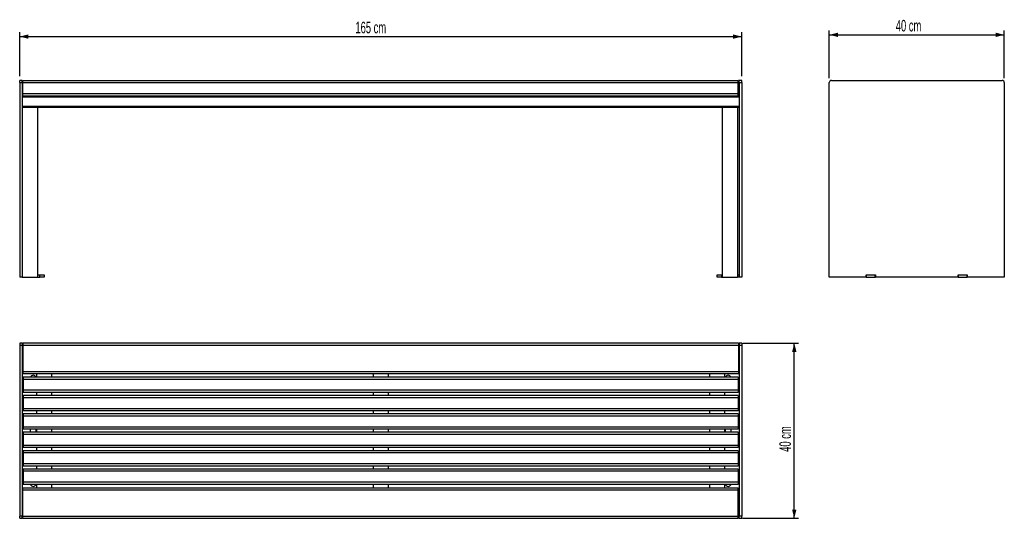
# Model space of a CAD drawing. Header units: millimetres. Extents: x 25 to 250, y 65 to 179.
import ezdxf

# ---------------------------------------------------------------- set-up
doc = ezdxf.new("R2010")
doc.units = ezdxf.units.MM
doc.layers.add('FORMAT', color=7, linetype='Continuous')
doc.styles.add('SLDTEXTSTYLE0', font='TXT', dxfattribs={"width": 0.605})
doc.dimstyles.new('SLDDIMSTYLE0', dxfattribs={"dimtxt": 2.568319, "dimasz": 2, "dimexe": 0, "dimexo": 0.0625, "dimgap": 0.64208, "dimtad": 1, "dimlfac": 10, "dimrnd": 1e-09, "dimzin": 12, "dimdsep": 46, "dimtxsty": 'SLDTEXTSTYLE0', "dimsah": 1, "dimcen": 0.09, "dimadec": 0, "dimazin": 3, "dimtfac": 1, "dimtofl": 0, "dimtmove": 0, "dimatfit": 3, "dimfxl": 1, "dimfrac": 2, "dimtolj": 1, "dimtzin": 12, "dimarcsym": 0})

# ---------------------------------------------------------------- blocks, each defined once
blk = doc.blocks.new('_D')
at = {"layer": 'FORMAT', "color": 7}
for p, q in [((25.39, 165.75), (25.39, 175.75)), ((190.39, 165.75), (190.39, 175.75)), ((25.39, 174.76), (190.39, 174.76))]:
    blk.add_line(p, q, dxfattribs=at)
for points in [[(25.39, 174.76), (27.39, 174.26), (27.39, 175.26)], [(190.39, 174.76), (188.39, 175.26), (188.39, 174.26)]]:
    blk.add_solid(points, dxfattribs=at)
at = {"layer": 'FORMAT', "color": 7, "insert": (102.11, 178.17), "char_height": 2.646, "attachment_point": 1, "style": 'SLDTEXTSTYLE0'}
blk.add_mtext('165 cm', dxfattribs=at)
blk = doc.blocks.new('_D_1')
at = {"layer": 'FORMAT', "color": 7}
for p, q in [((210.39, 165.25), (210.39, 176.16)), ((250.39, 165.25), (250.39, 176.16)), ((210.39, 175.17), (250.39, 175.17))]:
    blk.add_line(p, q, dxfattribs=at)
for points in [[(210.39, 175.17), (212.39, 174.67), (212.39, 175.67)], [(250.39, 175.17), (248.39, 175.67), (248.39, 174.67)]]:
    blk.add_solid(points, dxfattribs=at)
at = {"layer": 'FORMAT', "color": 7, "insert": (225.59, 178.58), "char_height": 2.646, "attachment_point": 1, "style": 'SLDTEXTSTYLE0'}
blk.add_mtext('40 cm', dxfattribs=at)
blk = doc.blocks.new('_D_2')
at = {"layer": 'FORMAT', "color": 7}
for p, q in [((190.63, 104.7), (203.38, 104.7)), ((202.39, 64.7), (202.39, 104.7)), ((190.58, 64.7), (203.38, 64.7))]:
    blk.add_line(p, q, dxfattribs=at)
for points in [[(202.39, 104.7), (201.89, 102.7), (202.89, 102.7)], [(202.39, 64.7), (202.89, 66.7), (201.89, 66.7)]]:
    blk.add_solid(points, dxfattribs=at)
at = {"layer": 'FORMAT', "color": 7, "insert": (198.98, 79.89), "char_height": 2.646, "attachment_point": 1, "rotation": 90, "style": 'SLDTEXTSTYLE0'}
blk.add_mtext('40 cm', dxfattribs=at)

msp = doc.modelspace()

# ---------------------------------------------------------------- linework, layer by layer
at = {"color": 7, "linetype": 'Continuous', "lineweight": 25}
for p, q in [((25.9913, 164.7619), (25.3912, 164.7619)), ((25.3912, 164.2619), (25.3912, 164.7619)), ((25.3912, 164.2619), (25.3912, 119.7619)), ((25.3912, 164.2619), (25.9913, 164.2619)), ((25.9913, 164.2619), (25.9913, 164.7619)), ((25.9913, 164.2619), (25.9913, 119.7619)), ((26.0912, 164.2619), (26.0912, 164.7619)), ((26.0912, 164.7619), (189.5913, 164.7619)), ((26.0912, 164.2619), (189.5913, 164.2619)), ((26.0912, 161.7619), (26.0912, 164.2619)), ((189.5913, 164.2619), (189.5913, 164.7619)), ((189.6413, 164.7619), (189.5913, 164.7619)), ((189.5913, 161.7619), (189.5913, 164.2619)), ((189.6413, 164.7619), (189.6413, 164.2619)), ((189.6413, 164.2619), (189.6413, 161.7619)), ((190.3913, 164.7619), (189.7912, 164.7619)), ((189.7912, 164.2619), (189.7912, 164.7619)), ((189.7912, 164.2619), (190.3913, 164.2619)), ((189.7912, 164.2619), (189.7912, 119.7619)), ((190.3913, 164.2619), (190.3913, 164.7619)), ((190.3913, 164.2619), (190.3913, 119.7619)), ((210.3869, 119.7619), (210.3869, 164.2619)), ((210.8869, 164.7619), (249.8869, 164.7619)), ((250.3869, 164.2619), (250.3869, 119.7619)), ((25.9913, 161.2619), (189.7912, 161.2619)), ((189.7912, 160.9619), (25.9913, 160.9619)), ((25.9913, 160.9619), (25.9913, 158.8619)), ((26.0912, 161.7619), (189.5913, 161.7619)), ((26.0912, 161.2619), (26.0912, 161.7619)), ((189.5913, 161.2619), (189.5913, 161.7619)), ((189.6413, 161.7619), (189.6413, 161.2619)), ((189.7912, 160.9619), (189.7912, 158.8619)), ((25.9913, 158.8619), (189.7912, 158.8619)), ((189.7912, 158.5619), (25.9913, 158.5619)), ((29.4913, 158.5619), (29.4913, 119.7619)), ((185.8913, 158.5619), (185.8913, 119.7619)), ((189.3913, 158.5619), (189.3913, 119.7619)), ((25.9913, 119.7619), (25.3912, 119.7619)), ((25.9913, 119.7619), (29.4913, 119.7619)), ((29.4913, 120.3619), (29.9913, 120.3619)), ((29.4913, 119.7619), (29.9913, 119.7619)), ((29.9913, 119.7619), (29.9913, 120.3619)), ((29.9913, 120.3619), (30.9913, 120.3619)), ((30.9913, 119.7619), (29.9913, 119.7619)), ((30.9913, 120.3619), (30.9913, 119.7619)), ((184.7912, 119.7619), (184.7912, 120.3619)), ((184.7912, 120.3619), (185.7912, 120.3619)), ((185.7912, 119.7619), (184.7912, 119.7619)), ((185.7912, 120.3619), (185.7912, 119.7619)), ((185.7912, 120.3619), (185.8913, 120.3619)), ((185.7912, 119.7619), (185.8913, 119.7619)), ((185.8913, 119.7619), (189.3913, 119.7619)), ((189.3913, 120.3619), (189.7912, 120.3619)), ((189.7912, 119.7619), (189.3913, 119.7619)), ((190.3913, 119.7619), (189.7912, 119.7619)), ((218.8369, 119.7619), (210.3869, 119.7619)), ((218.8369, 120.3619), (220.9369, 120.3619)), ((218.8369, 119.7619), (218.8369, 120.3619)), ((218.8369, 119.7619), (218.8869, 119.7619)), ((218.8869, 119.7619), (218.8869, 120.3619)), ((218.8869, 120.3619), (220.8869, 120.3619)), ((218.8869, 119.7619), (220.8869, 119.7619)), ((220.8869, 119.7619), (220.8869, 120.3619)), ((220.8869, 119.7619), (220.9369, 119.7619)), ((220.9369, 120.3619), (220.9369, 119.7619)), ((239.8369, 119.7619), (220.9369, 119.7619)), ((239.8369, 120.3619), (241.9369, 120.3619)), ((239.8369, 119.7619), (239.8369, 120.3619)), ((239.8369, 119.7619), (239.8869, 119.7619)), ((239.8869, 119.7619), (239.8869, 120.3619)), ((239.8869, 120.3619), (241.8869, 120.3619)), ((239.8869, 119.7619), (241.8869, 119.7619)), ((241.8869, 119.7619), (241.8869, 120.3619)), ((241.8869, 119.7619), (241.9369, 119.7619)), ((241.9369, 120.3619), (241.9369, 119.7619)), ((250.3869, 119.7619), (241.9369, 119.7619)), ((25.9913, 104.6956), (25.3912, 104.6956)), ((25.3912, 104.6956), (25.3912, 104.1956)), ((25.9913, 104.1956), (25.3912, 104.1956)), ((25.3912, 104.1956), (25.3912, 65.1956)), ((25.9913, 104.6956), (26.1412, 104.6956)), ((25.9913, 104.6956), (25.9913, 104.1956)), ((25.9913, 104.1956), (25.9913, 65.1956)), ((189.6413, 104.6956), (26.1412, 104.6956)), ((26.1412, 104.6956), (26.1412, 104.1956)), ((189.6413, 104.1956), (26.1412, 104.1956)), ((26.1412, 104.1956), (26.1412, 98.1956)), ((189.6413, 104.6956), (189.6413, 104.1956)), ((189.6413, 104.6956), (189.7912, 104.6956)), ((189.6413, 104.1956), (189.6413, 98.1956)), ((190.3913, 104.6956), (189.7912, 104.6956)), ((189.7912, 104.6956), (189.7912, 104.1956)), ((190.3913, 104.1956), (189.7912, 104.1956)), ((189.7912, 104.1956), (189.7912, 65.1956)), ((190.3913, 104.6956), (190.3913, 104.1956)), ((190.3913, 104.1956), (190.3913, 65.1956)), ((26.1412, 100.6956), (25.9913, 100.6956)), ((26.1412, 99.3456), (25.9913, 99.1956)), ((189.7912, 100.6956), (189.6413, 100.6956)), ((189.7912, 99.1956), (189.6413, 99.3456)), ((189.6413, 98.1956), (26.1412, 98.1956)), ((26.1412, 98.1956), (26.1412, 97.6956)), ((189.6413, 97.6956), (26.1412, 97.6956)), ((189.5913, 96.9456), (26.1913, 96.9456)), ((26.1913, 96.9456), (26.1913, 96.4456)), ((29.2413, 97.6956), (29.2413, 96.9456)), ((32.7413, 96.9456), (32.7413, 97.6956)), ((106.1412, 97.6956), (106.1412, 96.9456)), ((109.6412, 96.9456), (109.6412, 97.6956)), ((183.0412, 97.6956), (183.0412, 96.9456)), ((186.5412, 96.9456), (186.5412, 97.6956)), ((189.5913, 96.9456), (189.5913, 96.4456)), ((189.6413, 98.1956), (189.6413, 97.6956)), ((189.5913, 96.4456), (26.1913, 96.4456)), ((26.1913, 96.4456), (26.1913, 93.9456)), ((189.5913, 96.4456), (189.5913, 93.9456)), ((189.5913, 93.9456), (26.1913, 93.9456)), ((26.1913, 93.9456), (26.1913, 93.4456)), ((189.5913, 93.4456), (26.1913, 93.4456)), ((189.5913, 92.7456), (26.1913, 92.7456)), ((26.1913, 92.7456), (26.1913, 92.2456)), ((29.2413, 93.4456), (29.2413, 92.7456)), ((32.7413, 92.7456), (32.7413, 93.4456)), ((106.1412, 93.4456), (106.1412, 92.7456)), ((109.6412, 92.7456), (109.6412, 93.4456)), ((183.0412, 93.4456), (183.0412, 92.7456)), ((186.5412, 92.7456), (186.5412, 93.4456)), ((189.5913, 93.9456), (189.5913, 93.4456)), ((189.5913, 92.7456), (189.5913, 92.2456)), ((189.5913, 92.2456), (26.1913, 92.2456)), ((26.1913, 92.2456), (26.1913, 89.7456)), ((189.5913, 92.2456), (189.5913, 89.7456)), ((189.5913, 89.7456), (26.1913, 89.7456)), ((26.1913, 89.7456), (26.1913, 89.2456)), ((189.5913, 89.2456), (26.1913, 89.2456)), ((189.5913, 88.5456), (26.1913, 88.5456)), ((26.1913, 88.5456), (26.1913, 88.0456)), ((189.5913, 88.0456), (26.1913, 88.0456)), ((26.1913, 88.0456), (26.1913, 85.5456)), ((29.2413, 89.2456), (29.2413, 88.5456)), ((32.7413, 88.5456), (32.7413, 89.2456)), ((106.1412, 89.2456), (106.1412, 88.5456)), ((109.6412, 88.5456), (109.6412, 89.2456)), ((183.0412, 89.2456), (183.0412, 88.5456)), ((186.5412, 88.5456), (186.5412, 89.2456)), ((189.5913, 89.7456), (189.5913, 89.2456)), ((189.5913, 88.5456), (189.5913, 88.0456)), ((189.5913, 88.0456), (189.5913, 85.5456)), ((189.5913, 85.5456), (26.1913, 85.5456)), ((26.1913, 85.5456), (26.1913, 85.0456)), ((189.5913, 85.5456), (189.5913, 85.0456)), ((189.5913, 85.0456), (26.1913, 85.0456)), ((189.5913, 84.3456), (26.1913, 84.3456)), ((26.1913, 84.3456), (26.1913, 83.8456)), ((189.5913, 83.8456), (26.1913, 83.8456)), ((26.1913, 83.8456), (26.1913, 81.3456)), ((29.2413, 85.0456), (29.2413, 84.3456)), ((32.7413, 84.3456), (32.7413, 85.0456)), ((106.1412, 85.0456), (106.1412, 84.3456)), ((109.6412, 84.3456), (109.6412, 85.0456)), ((183.0412, 85.0456), (183.0412, 84.3456)), ((186.5412, 84.3456), (186.5412, 85.0456)), ((189.5913, 84.3456), (189.5913, 83.8456)), ((189.5913, 83.8456), (189.5913, 81.3456)), ((189.5913, 81.3456), (26.1913, 81.3456)), ((26.1913, 81.3456), (26.1913, 80.8456)), ((189.5913, 81.3456), (189.5913, 80.8456)), ((189.5913, 80.8456), (26.1913, 80.8456)), ((189.5913, 80.1456), (26.1913, 80.1456)), ((26.1913, 80.1456), (26.1913, 79.6456)), ((189.5913, 79.6456), (26.1913, 79.6456)), ((26.1913, 79.6456), (26.1913, 77.1456)), ((29.2413, 80.8456), (29.2413, 80.1456)), ((32.7413, 80.1456), (32.7413, 80.8456)), ((106.1412, 80.8456), (106.1412, 80.1456)), ((109.6412, 80.1456), (109.6412, 80.8456)), ((183.0412, 80.8456), (183.0412, 80.1456)), ((186.5412, 80.1456), (186.5412, 80.8456)), ((189.5913, 80.1456), (189.5913, 79.6456)), ((189.5913, 79.6456), (189.5913, 77.1456)), ((189.5913, 77.1456), (26.1913, 77.1456)), ((26.1913, 77.1456), (26.1913, 76.6456)), ((189.5913, 76.6456), (26.1913, 76.6456)), ((29.2413, 76.6456), (29.2413, 75.9456)), ((32.7413, 75.9456), (32.7413, 76.6456)), ((106.1412, 76.6456), (106.1412, 75.9456)), ((109.6412, 75.9456), (109.6412, 76.6456)), ((183.0412, 76.6456), (183.0412, 75.9456)), ((186.5412, 75.9456), (186.5412, 76.6456)), ((189.5913, 77.1456), (189.5913, 76.6456)), ((189.5913, 75.9456), (26.1913, 75.9456)), ((26.1913, 75.9456), (26.1913, 75.4456)), ((189.5913, 75.4456), (26.1913, 75.4456)), ((26.1913, 75.4456), (26.1913, 72.9456)), ((189.5913, 75.9456), (189.5913, 75.4456)), ((189.5913, 75.4456), (189.5913, 72.9456)), ((189.5913, 72.9456), (26.1913, 72.9456)), ((26.1913, 72.9456), (26.1913, 72.4456)), ((189.5913, 72.4456), (26.1913, 72.4456)), ((29.2413, 72.4456), (29.2413, 71.6956)), ((32.7413, 71.6956), (32.7413, 72.4456)), ((106.1412, 72.4456), (106.1412, 71.6956)), ((109.6412, 71.6956), (109.6412, 72.4456)), ((183.0412, 72.4456), (183.0412, 71.6956)), ((186.5412, 71.6956), (186.5412, 72.4456)), ((189.5913, 72.9456), (189.5913, 72.4456)), ((25.9913, 70.1956), (26.0912, 70.0956)), ((26.0912, 71.1956), (26.0912, 71.6956)), ((26.0912, 71.6956), (189.5913, 71.6956)), ((26.0912, 65.1956), (26.0912, 71.1956)), ((26.0912, 71.1956), (189.5913, 71.1956)), ((189.5913, 71.1956), (189.5913, 71.6956)), ((189.5913, 65.1956), (189.5913, 71.1956)), ((189.5913, 69.9956), (189.7912, 70.1956)), ((25.9913, 68.6956), (26.0912, 68.6956)), ((189.5913, 68.6956), (189.7912, 68.6956)), ((25.9913, 65.1956), (25.3912, 65.1956)), ((25.3912, 64.6956), (25.3912, 65.1956)), ((25.3912, 64.6956), (25.9913, 64.6956)), ((25.9913, 64.6956), (25.9913, 65.1956)), ((26.0912, 64.6956), (25.9913, 64.6956)), ((26.0912, 65.1956), (189.5913, 65.1956)), ((26.0912, 64.6956), (26.0912, 65.1956)), ((26.0912, 64.6956), (189.5913, 64.6956)), ((189.5913, 64.6956), (189.5913, 65.1956)), ((189.7912, 64.6956), (189.5913, 64.6956)), ((190.3913, 65.1956), (189.7912, 65.1956)), ((189.7912, 64.6956), (189.7912, 65.1956)), ((189.7912, 64.6956), (190.3913, 64.6956)), ((190.3913, 64.6956), (190.3913, 65.1956))]:
    msp.add_line(p, q, dxfattribs=at)
at = {"color": 8, "linetype": 'Continuous', "lineweight": 25}
for p, q in [((189.6413, 164.2619), (189.5913, 164.2619)), ((189.6413, 161.7619), (189.5913, 161.7619)), ((26.1412, 104.3956), (25.9913, 104.3956)), ((189.7912, 104.3956), (189.6413, 104.3956)), ((25.9913, 100.9956), (26.1412, 100.9956)), ((189.6413, 100.9956), (189.7912, 100.9956)), ((26.0912, 68.3956), (25.9913, 68.3956)), ((189.7912, 68.3956), (189.5913, 68.3956)), ((25.9913, 64.9956), (26.0912, 64.9956)), ((189.5913, 64.9956), (189.7912, 64.9956))]:
    msp.add_line(p, q, dxfattribs=at)
at = {"color": 7, "linetype": 'Continuous', "lineweight": 25}
for centre, radius, start, end in [((210.8869, 164.2619), 0.5, 90, 180), ((249.8869, 164.2619), 0.5, 0, 90), ((28.4913, 96.6956), 0.7, 20.924832, 159.075168), ((187.2912, 96.6956), 0.7, 90, 159.075168), ((187.2912, 96.6956), 0.7, 20.924832, 90), ((28.4913, 84.6956), 0.7, 150, 210), ((28.4913, 84.6956), 0.7, 330, 30), ((187.2912, 84.6956), 0.7, 150, 210), ((187.2912, 84.6956), 0.7, 330, 30), ((28.4913, 72.6956), 0.7, 200.924832, 270), ((28.4913, 72.6956), 0.7, 270, 339.075168), ((187.2912, 72.6956), 0.7, 200.924832, 339.075168)]:
    msp.add_arc(centre, radius, start, end, dxfattribs=at)

# ---------------------------------------------------------------- dimensions: what is measured, and where the dimension line sits
at = {"layer": 'FORMAT', "color": 7}
for base, p1, p2, picture, middle in [((190.3913, 174.7619), (25.3912, 164.7619), (190.3913, 164.7619), '_D', (107.8912, 174.7619)), ((250.3869, 175.1694), (210.3869, 164.2619), (250.3869, 164.2619), '_D_1', (230.3869, 175.1694))]:
    dim = msp.add_linear_dim(base=base, p1=p1, p2=p2, dimstyle='SLDDIMSTYLE0', dxfattribs=at)
    dim.commit()
    dim.dimension.update_dxf_attribs({"geometry": picture, "text_midpoint": middle, "dimtype": 160})
dim = msp.add_linear_dim(base=(202.3913, 104.6956), p1=(189.5913, 64.6956), p2=(189.6413, 104.6956), angle=90, dimstyle='SLDDIMSTYLE0', dxfattribs=at)
dim.commit()
dim.dimension.update_dxf_attribs({"geometry": '_D_2', "text_midpoint": (202.3913, 84.6956), "dimtype": 160})

doc.saveas('drawing.dxf')
